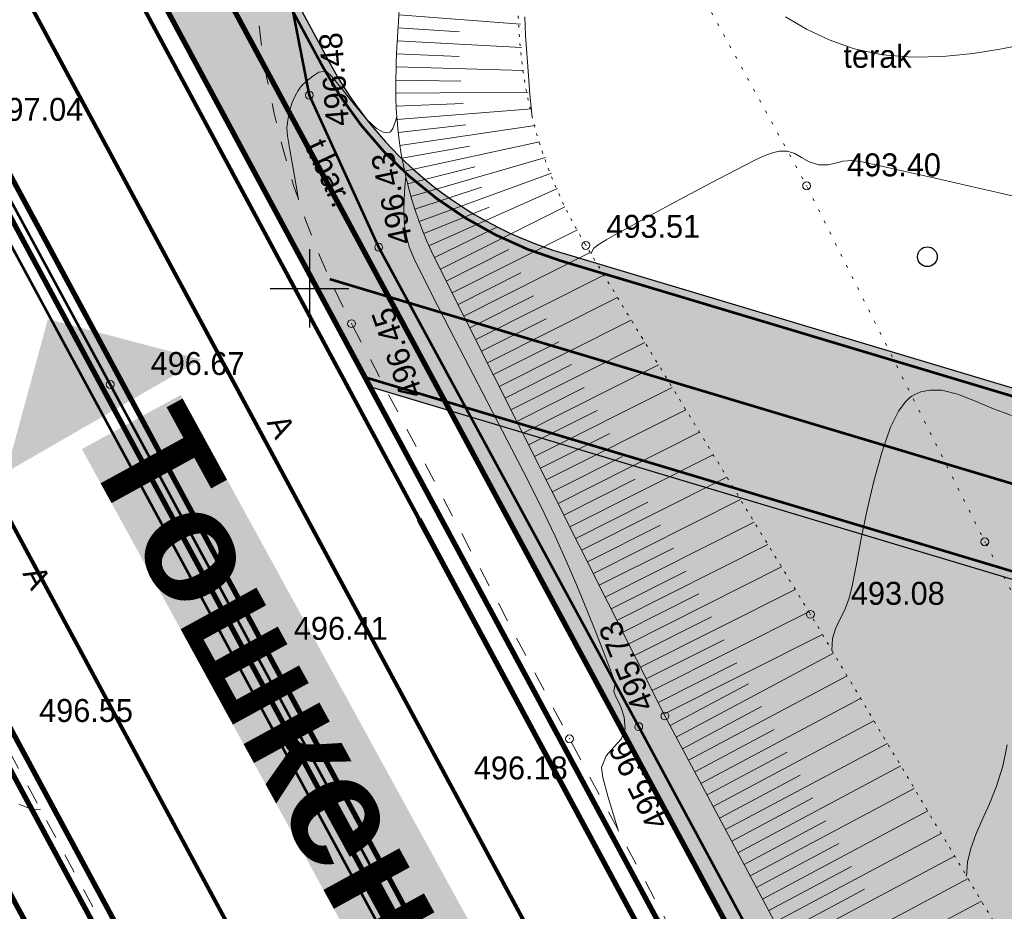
# Model space of a CAD drawing. Extents: x -516234 to 73329, y -4499813 to 47259.
# Tile 19 of 256: x 29455 to 29493, y 36963 to 36997. Entities that reach past the tile are written whole.
import ezdxf

# ---------------------------------------------------------------- set-up
doc = ezdxf.new("R2010")
doc.units = 0
doc.header["$LTSCALE"] = 0.5
doc.header["$MEASUREMENT"] = 0
doc.header["$PDMODE"] = 32
doc.header["$PDSIZE"] = 0.3
for name, pattern in [('ACAD_ISO03W100', [30, 12, -18]), ('DASHED', [0.75, 0.5, -0.25]), ('Д_ТРОТ_ТРУБА', [3, 1.5, -1.5]), ('Контура низ откосов  Штриховая 0.1-0.5 - - - - - - -', [0.6, 0.1, -0.5]), ('РА_КОНТУРЫ', [1.5, 0, -1.5])]:
    doc.linetypes.add(name, pattern=pattern)
for name, color, linetype in [('(001) Сетка', 92, 'Continuous'), ('(004) Точки рельефа', 7, 'Continuous'), ('(007) Здания', 7, 'Continuous'), ('(025) Дорога', 7, 'Continuous'), ('(031) Горизонтали', 42, 'Continuous'), ('(035) Откосы', 7, 'Continuous'), ('(037) Контуры', 7, 'Continuous'), ('(038) Деревья', 7, 'Continuous'), ('1 PARK', 7, 'Continuous'), ('7_газон', 7, 'Continuous'), ('STOYANKA', 7, 'Continuous'), ('text', 7, 'Continuous'), ('орто', 7, 'Continuous')]:
    doc.layers.add(name, color=color, linetype=linetype)
doc.layers.add('(032) Горизонтали утолщенные', color=32, linetype='Continuous', lineweight=30)
doc.layers.add('.', color=7, linetype='Continuous', lineweight=15)
doc.styles.add('BM-431', font='bm431.ttf')
doc.styles.add('D-431', font='d431.ttf')
doc.styles.add('stile1', font='ARIALN.TTF')

# ---------------------------------------------------------------- blocks, each defined once
blk = doc.blocks.new('9633')
at = {"layer": '(031) Горизонтали', "color": 42, "linetype": 'Continuous', "lineweight": 0}
for points in [[(28526.45196287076, 36969.81921247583), (28526.28546985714, 36969.00171062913), (28526.03852878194, 36968.24185691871), (28525.76858433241, 36967.56665396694), (28525.49930297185, 36966.95740696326), (28525.25435116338, 36966.39542109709), (28525.05739537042, 36965.86200155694), (28524.93210205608, 36965.3384535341), (28524.90213768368, 36964.80608221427), (28524.90214779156, 36964.80601860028)], [(28527.62134246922, 36990.53837314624), (28526.30088704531, 36990.83490756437), (28524.97273526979, 36991.13856980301), (28523.70323664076, 36991.43059790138), (28522.55874065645, 36991.69222990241), (28521.60559681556, 36991.90470384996), (28520.91015461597, 36992.04925778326), (28520.53876355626, 36992.10712974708), (28520.17917555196, 36992.08123132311), (28519.89493304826, 36992.00586142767), (28519.61388762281, 36991.94037782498), (28519.26389085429, 36991.94413827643), (28518.90219508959, 36992.05182780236), (28518.60867773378, 36992.21626688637), (28518.34512795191, 36992.37401648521), (28518.07333490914, 36992.4616375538), (28517.75390125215, 36992.46463788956), (28517.49189797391, 36992.40074593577), (28517.17716514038, 36992.28626407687), (28516.82176117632, 36992.11797980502), (28516.11742750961, 36991.75619597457), (28515.18193669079, 36991.26438053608), (28514.13306127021, 36990.70600144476), (28513.08857379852, 36990.14452665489), (28512.16624682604, 36989.64342411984), (28511.48385290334, 36989.26616179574), (28511.15916458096, 36989.07620763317), (28510.89228819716, 36988.91016849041), (28510.6851480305, 36988.75968265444), (28510.57537603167, 36988.5450887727)], [(28526.61230063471, 36982.38047500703), (28525.86091953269, 36982.65774062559), (28525.17910404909, 36982.9473669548), (28524.55017459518, 36983.19380590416), (28523.95745158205, 36983.34150938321), (28523.49813312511, 36983.35125431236), (28523.15670824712, 36983.27665510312), (28522.9285491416, 36983.18125276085), (28522.8139065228, 36983.11851757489), (28522.72539075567, 36983.05801182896), (28522.55343290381, 36982.89320262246), (28522.30809115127, 36982.54674160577), (28522.00422982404, 36981.92822396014), (28521.66125184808, 36980.96492963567), (28521.35852322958, 36979.87006009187), (28521.09530079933, 36978.72900766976), (28520.87084138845, 36977.62716471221), (28520.68440182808, 36976.64992356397), (28520.53523894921, 36975.88267656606), (28520.42260958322, 36975.41081606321), (28520.24137053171, 36974.94637877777), (28520.05697497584, 36974.57652892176), (28519.89750951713, 36974.23966252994), (28519.79106075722, 36973.8741756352), (28519.76571550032, 36973.41846791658)], [(28499.41759426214, 36990.61101296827), (28499.37252833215, 36990.92713520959), (28499.22302610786, 36991.80134398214), (28499.09064466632, 36992.51905061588), (28498.99990459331, 36993.0463445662), (28498.97532647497, 36993.34931529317), (28499.02510178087, 36993.72277412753), (28499.09632649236, 36994.04086749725), (28499.18441441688, 36994.31183350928), (28499.28477936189, 36994.54391026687), (28499.40846419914, 36994.77737477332), (28499.5380330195, 36994.94891763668), (28499.7311561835, 36995.12677553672), (28499.96610603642, 36995.32603531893), (28500.20344539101, 36995.47413126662), (28500.47428030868, 36995.50782121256), (28500.70988823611, 36995.30320227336), (28501.08297844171, 36994.83090511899), (28501.53987764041, 36994.23637858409), (28502.02691254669, 36993.6650715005), (28502.40216973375, 36993.32248545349), (28502.65719546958, 36993.18118483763), (28502.80819223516, 36993.15950444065), (28502.87669634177, 36993.1739110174), (28502.92512024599, 36993.202412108), (28503.0158363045, 36993.32174208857), (28503.13725987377, 36993.63975194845), (28503.16869183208, 36993.78636122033)], [(28488.76178026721, 36967.5485701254), (28489.01152245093, 36967.44978509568), (28489.31001023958, 36967.33619438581), (28489.57803840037, 36967.36508716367), (28489.57806098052, 36967.36511216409)]]:
    blk.add_lwpolyline(points, dxfattribs=at)
at = {"layer": '(004) Точки рельефа', "lineweight": 0, "style": 'D-431'}
for s, height, rotation, p in [('496.48', 0.875, 94.64249565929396, (28501.35640658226, 36993.45046113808)), ('496.43', 0.875, 102.2320653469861, (28503.78647503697, 36988.99333447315)), ('496.45', 0.875, 109.2596843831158, (28504.18395256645, 36983.19918442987)), ('495.73', 0.875, 112.2898408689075, (28513.00759738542, 36971.31164061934)), ('495.96', 0.8749999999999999, 115.9863079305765, (28513.57148148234, 36966.84938287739))]:
    blk.add_text(s, height=height, rotation=rotation, dxfattribs=at).set_placement(p)
for s, p in [('497.04', (28487.63503431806, 36993.61905220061)), ('493.40', (28520.34233431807, 36991.50215219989)), ('493.51', (28511.16085211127, 36989.15632294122)), ('496.67', (28493.78436157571, 36983.92614636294)), ('493.08', (28520.48733431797, 36975.1595521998)), ('496.41', (28499.2453960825, 36973.82306455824)), ('496.55', (28489.53143431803, 36970.69016579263)), ('496.18', (28506.10811831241, 36968.49892181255))]:
    blk.add_text(s, height=0.875, dxfattribs=at).set_placement(p)
at = {"layer": '(037) Контуры', "linetype": 'РА_КОНТУРЫ', "lineweight": 0, "ltscale": 0.5, "style": 'BM-431'}
blk.add_text('terak', height=0.875, dxfattribs=at).set_placement((28520.20421945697, 36995.6414711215))
blk = doc.blocks.new('d')
at = {"layer": '(038) Деревья'}
blk.add_ellipse((0, 0), major_axis=(0.2651650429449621, 0.2651650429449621), ratio=0.9999999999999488, start_param=5.497787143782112, end_param=11.7809724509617, dxfattribs=at)
blk = doc.blocks.new('Setka')
at = {"layer": '(001) Сетка'}
for p, q in [((0, 1.5), (0, -1.5)), ((-1.5, 0), (1.5, 0))]:
    blk.add_line(p, q, dxfattribs=at)

msp = doc.modelspace()

# ---------------------------------------------------------------- hatches: boundary and pattern name
at = {"layer": '1 PARK', "lineweight": 0, "true_color": 0x00c200, "transparency": 33554508}
h = msp.add_hatch(color=92, dxfattribs=at)
h.dxf.hatch_style = 1
edge = h.paths.add_edge_path()
edge.add_line((29724.64239257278, 36512.79432187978), (29471.60044474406, 36982.55049501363))
edge.add_line((29471.60044474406, 36982.55049501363), (29506.29401808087, 36972.14843313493))
edge.add_arc((29494.80619221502, 36933.83355538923), 39.99999999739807, 28.309861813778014, 73.30986225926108, ccw=False)
edge.add_line((29530.02202180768, 36952.80314541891), (29731.94540582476, 36577.94530873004))
edge.add_arc((29696.72957622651, 36558.97571869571), 40.00000000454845, -16.690138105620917, 28.309861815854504, ccw=False)
edge.add_line((29735.04445390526, 36547.48789258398), (29724.64239257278, 36512.79432187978))
at = {"layer": '7_газон', "lineweight": 0, "true_color": 0x5c5c5c, "transparency": 33554687}
h = msp.add_hatch(color=251, dxfattribs=at)
h.dxf.hatch_style = 1
edge = h.paths.add_edge_path(flags=16)
edge.add_line((29676.9670253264, 36922.96084250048), (29652.77291892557, 36909.92828613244))
edge.add_arc((29654.19563818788, 36907.28709892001), 2.999999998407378, 118.3098620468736, 208.3098621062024)
edge.add_line((29651.55445097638, 36905.86437965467), (29669.68837844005, 36872.19990448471))
edge.add_arc((29672.32956565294, 36873.62262374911), 2.999999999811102, 208.30986207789, 298.2780487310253)
edge.add_line((29673.75081818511, 36870.98064698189), (29697.06899177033, 36883.5246684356))
edge.add_arc((29695.17398839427, 36887.04730412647), 4.000000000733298, 298.2780487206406, 388.3063323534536)
edge.add_line((29698.69568820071, 36888.94404619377), (29681.03101944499, 36921.74221183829))
edge.add_arc((29678.3897445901, 36920.31965528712), 3.00000000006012, 28.30633236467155, 118.3098620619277)
edge = h.paths.add_edge_path(flags=16)
edge.add_arc((29582.9855072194, 36967.89968877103), 30.00000001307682, 100.3549001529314, 118.3098620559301)
edge.add_line((29568.75831457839, 36994.31156091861), (29528.13142186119, 36972.42721186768))
edge.add_arc((29529.55414112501, 36969.78602465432), 2.999999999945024, 118.3098620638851, 225.976051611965)
edge.add_arc((29494.80619221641, 36933.83355539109), 46.99999999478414, 28.309861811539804, 45.97605160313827, ccw=False)
edge.add_line((29536.18479198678, 36956.12282367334), (29686.13726511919, 36677.7456560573))
edge.add_arc((29688.77845233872, 36679.16837530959), 2.999999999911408, 208.3098618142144, 354.8617095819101)
edge.add_line((29691.76639664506, 36678.8996955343), (29699.50725581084, 36764.98453772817))
edge.add_arc((29669.62781274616, 36767.67133548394), 30.00000000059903, 354.8617095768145, 388.3098620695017)
edge.add_line((29696.03968487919, 36781.89852812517), (29580.77358266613, 36995.88266607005))
edge.add_arc((29578.13239545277, 36994.45994680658), 2.999999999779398, 28.30986205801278, 100.3549001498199)
edge = h.paths.add_edge_path()
edge.add_line((29429.45156085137, 37065.40154354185), (29443.21523881, 37039.99022628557))
edge.add_line((29443.21523881, 37039.99022628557), (29467.007078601, 36995.82219918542))
edge.add_arc((29480.21301466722, 37002.93579550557), 14.99999999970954, 208.3098620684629, 253.3098622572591)
edge.add_line((29475.90507996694, 36988.56771635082), (29508.30438760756, 36978.85353674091))
edge.add_arc((29494.80619219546, 36933.83355536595), 47.00000002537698, 63.28493720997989, 73.30986224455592, ccw=False)
edge.add_arc((29520.43076144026, 36984.74898970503), 10.00000000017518, 243.284937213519, 298.3098620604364)
edge.add_line((29525.17315898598, 36975.94503232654), (29566.62423568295, 36998.27334173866))
edge.add_arc((29582.98550721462, 36967.89968878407), 34.49999999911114, 90.70226828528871, 118.3098620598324, ccw=False)
edge.add_line((29582.56265496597, 37002.39709732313), (29601.16238589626, 37002.62508366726))
edge.add_arc((29600.79468828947, 37032.62283022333), 29.99999999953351, 270.7022682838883, 298.3364137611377)
edge.add_line((29615.03411904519, 37006.21755401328), (29627.39519750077, 37012.88344606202))
edge.add_arc((29631.42970288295, 37005.4019511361), 8.500000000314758, 28.306332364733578, 118.3364137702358, ccw=False)
edge.add_line((29638.91331497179, 37009.43252803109), (29702.65760048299, 36891.0778810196))
edge.add_arc((29695.17398839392, 36887.04730412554), 8.499999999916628, -61.72195127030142, 28.306332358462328, ccw=False)
edge.add_line((29699.20087056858, 36879.56170328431), (29664.33022544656, 36860.80302483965))
edge.add_arc((29666.69897966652, 36856.39973022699), 5.000000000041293, 118.2780487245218, 208.3098620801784)
edge.add_line((29662.29700097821, 36854.02853145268), (29700.001465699, 36784.03260702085))
edge.add_arc((29669.62781274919, 36767.67133548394), 34.49999999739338, -5.138290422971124, 28.30986207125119, ccw=False)
edge.add_line((29703.98917227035, 36764.58151806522), (29695.14768138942, 36666.25672866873))
edge.add_arc((29710.0874029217, 36664.91332979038), 15.00000000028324, 174.8617095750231, 208.3098618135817)
edge.add_line((29696.8814668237, 36657.7997335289), (29738.10817600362, 36581.26498698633))
edge.add_arc((29696.72957622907, 36558.97571869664), 47.00000000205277, -16.690138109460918, 28.3098618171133, ccw=False)
edge.add_line((29741.74955749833, 36545.47752301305), (29732.03538262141, 36513.07823193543))
edge.add_arc((29746.40346174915, 36508.77029714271), 14.99999999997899, 163.309861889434, 208.3098620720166)
edge.add_line((29733.19752568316, 36501.65670082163), (29762.25672105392, 36447.71016536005))
edge.add_line((29762.25672105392, 36447.71016536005), (29788.31828072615, 36389.8396773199))
edge.add_line((29788.31828072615, 36389.8396773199), (29723.7285416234, 36509.74639209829))
edge.add_line((29723.7285416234, 36509.74639209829), (29735.04445390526, 36547.48789258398))
edge.add_arc((29696.7295762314, 36558.97571869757), 39.9999999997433, 343.3098618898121, 388.3098618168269)
edge.add_line((29731.94540582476, 36577.94530873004), (29530.02202180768, 36952.80314541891))
edge.add_arc((29494.80619221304, 36933.83355538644), 40.00000000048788, 28.30986181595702, 73.30986225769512)
edge.add_line((29506.29401808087, 36972.14843313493), (29468.5366372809, 36983.46910649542))
edge.add_line((29468.5366372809, 36983.46910649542), (29424.2348273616, 37065.40154354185))
edge = h.paths.add_edge_path(flags=16)
edge.add_line((29653.96902770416, 36965.66145273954), (29629.77229082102, 36952.62747941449))
edge.add_arc((29631.19501008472, 36949.98629220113), 2.999999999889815, 118.3098620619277, 208.3098620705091)
edge.add_line((29628.55382287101, 36948.56357293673), (29646.57493355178, 36915.10853490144))
edge.add_arc((29649.2161207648, 36916.53125416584), 2.999999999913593, 208.3098620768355, 298.3098620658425)
edge.add_line((29650.63884002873, 36913.89006695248), (29674.83351591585, 36926.92293008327))
edge.add_arc((29673.4107966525, 36929.56411729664), 2.999999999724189, 298.3098620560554, 388.3063323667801)
edge.add_line((29676.05207150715, 36930.98667384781), (29658.03302182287, 36964.44282207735))
edge.add_arc((29655.3917469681, 36963.02026552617), 2.999999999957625, 28.30633236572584, 118.3098620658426)
edge = h.paths.add_edge_path(flags=16)
edge.add_line((29653.05407388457, 36973.68728408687), (29634.95140268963, 37007.29869320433))
edge.add_arc((29631.42970288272, 37005.4019511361), 4.00000000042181, 28.30633236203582, 118.3364137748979)
edge.add_line((29629.53111211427, 37008.92265463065), (29617.1700336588, 37002.25676258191))
edge.add_arc((29600.79468827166, 37032.6228302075), 34.49999999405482, 278.95978604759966, 298.33641380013, ccw=False)
edge.add_arc((29606.63498333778, 36995.58040921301), 3.000000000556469, 98.95978601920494, 208.3098621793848)
edge.add_line((29603.99379612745, 36994.15768994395), (29623.57430544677, 36957.80772818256))
edge.add_arc((29626.21549265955, 36959.23044744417), 2.9999999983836, 208.3098620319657, 298.3098620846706)
edge.add_line((29627.6382119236, 36956.58926023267), (29651.83551829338, 36969.62354032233))
edge.add_arc((29650.41279902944, 36972.26472753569), 3.000000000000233, 298.3098620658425, 388.306332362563)

# ---------------------------------------------------------------- linework, layer by layer
at = {"layer": '(004) Точки рельефа', "color": 0, "linetype": 'ByBlock', "lineweight": 0}
for p in [(29466.22902980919, 36994.59754540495), (29485.1937298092, 36991.13904540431), (29468.87402980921, 36988.7988454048), (29476.7749298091, 36988.8658454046), (29467.84052980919, 36985.88094540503), (29458.63575706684, 36983.56182597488), (29491.99112980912, 36977.56034540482), (29485.3387298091, 36974.79644540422), (29464.09679157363, 36973.45874417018), (29479.79192980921, 36970.91784540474), (29478.79132980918, 36970.51304540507), (29476.15242980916, 36970.04714540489)]:
    msp.add_point(p, dxfattribs=at)
at = {"layer": '(007) Здания', "lineweight": 0, "const_width": 0.1, "flags": 128}
for points in [[(29742.4673227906, 36456.82859852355), (29660.73799336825, 36609.69695759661), (29613.78812404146, 36695.97771856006), (29603.8658199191, 36714.44160149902), (29534.67980375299, 36842.92357351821), (29526.08271309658, 36858.78288283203), (29453.19078234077, 36993.63519669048), (29444.23393877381, 37010.33496871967), (29422.36329994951, 37050.7005583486)], [(29741.762374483, 36456.45038000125), (29660.03388359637, 36609.31717065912), (29613.08442288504, 36695.5971807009), (29603.16112804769, 36714.06290720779), (29533.97596266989, 36842.54329865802), (29525.37917372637, 36858.40205139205), (29452.48639719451, 36993.25592996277), (29443.52974115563, 37009.95535235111), (29421.65990976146, 37050.31945174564)], [(29619.61176272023, 36709.52281534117), (29609.56951727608, 36727.62768131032), (29600.04507520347, 36745.15377702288), (29590.06580150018, 36763.69647308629), (29580.31544147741, 36781.91229835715), (29570.94494204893, 36799.13751251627), (29561.92031068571, 36816.04585299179), (29552.06699006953, 36834.3406466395), (29543.45420042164, 36851.01008364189), (29533.9627479, 36868.2562885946), (29525.06707201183, 36884.50088856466), (29515.98646254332, 36901.39723323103), (29506.23410553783, 36919.3511604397), (29497.03254126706, 36936.46841807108), (29487.76699966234, 36953.84757320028), (29478.79135130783, 36970.51300865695), (29468.8740556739, 36988.7988052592), (29466.22903577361, 36994.59752522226), (29465.07443453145, 37000.5282065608), (29464.80247612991, 37008.04327865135)]]:
    msp.add_lwpolyline(points, dxfattribs=at)
at = {"layer": '(025) Дорога', "linetype": 'Д_ТРОТ_ТРУБА', "lineweight": 0, "flags": 128}
msp.add_lwpolyline([(29461.94124017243, 36932.02284858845), (29477.76712404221, 36926.78302378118), (29454.38285502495, 36970.32587275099), (29444.25663793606, 36988.93754070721), (29435.3539615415, 37005.55999351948), (29426.37131511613, 37022.31839272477), (29418.81913536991, 37036.3228762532), (29407.73527238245, 37057.12168457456)], dxfattribs=at)
msp.add_lwpolyline([(29728.03525923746, 36510.13536327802), (29718.50083250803, 36526.32198035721), (29708.37262157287, 36544.30489306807), (29698.1594378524, 36562.97353809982), (29687.22552277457, 36583.03763372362), (29677.64409831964, 36601.09752114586), (29664.70693192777, 36624.80618082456), (29644.70940672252, 36661.06989249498), (29635.55283733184, 36676.73771477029), (29625.08975872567, 36694.49071412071), (29617.27268392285, 36708.28227827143), (29607.37438262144, 36726.36615364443), (29597.89492260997, 36743.94223028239), (29588.13156769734, 36762.1520577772), (29577.71545828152, 36781.3694874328), (29569.15765237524, 36797.4371591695), (29559.50225918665, 36815.20815842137), (29550.67555563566, 36831.54772201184), (29540.71227271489, 36850.44028201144), (29531.53170177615, 36867.38160831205), (29522.69500232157, 36883.69718115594), (29513.33249779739, 36901.15430510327), (29503.85104073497, 36918.47648056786), (29484.88712259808, 36953.63563107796), (29476.15238263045, 36970.04716743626), (29467.84048299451, 36985.88093233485, -0.1753525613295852), (29464.80247612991, 37008.04327865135, 0.01467843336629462), (29465.55209300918, 37018.91181871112, -0.04925175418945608), (29465.92666090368, 37023.16813633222, -0.04925175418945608)], format="xyb", dxfattribs=at)
at = {"layer": '(032) Горизонтали утолщенные', "color": 32, "linetype": 'Continuous', "lineweight": 0}
for points in [[(29474.45112316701, 36997.58687140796), (29474.47791482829, 36996.87366650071), (29474.54427567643, 36995.85812853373), (29474.64441227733, 36994.63737705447), (29474.7305708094, 36993.74374344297)], [(29493.64389924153, 36996.57093140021), (29492.6407737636, 36996.36213968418), (29491.54529137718, 36996.18501060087), (29490.39479221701, 36996.06848093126), (29489.22661641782, 36996.04148745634), (29488.07810411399, 36996.13296695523), (29487.01357984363, 36996.36120233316), (29486.05860258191, 36996.70215426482), (29485.19236411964, 36997.12127619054), (29484.39405624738, 36997.58402155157)], [(29478.0258734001, 36966.52710135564), (29477.92136283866, 36966.86142303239), (29477.61953822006, 36967.85675193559), (29477.42717709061, 36968.57397133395), (29477.37618215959, 36968.95326908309), (29477.55304601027, 36969.3932078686), (29477.83945493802, 36969.72524661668), (29478.11929484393, 36970.03851513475), (29478.27645162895, 36970.42214323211), (29478.2421305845, 36970.87669044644), (29478.09155489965, 36971.30443030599), (29477.92463732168, 36971.64706361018), (29477.84129059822, 36971.84629115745), (29477.86761516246, 36972.01221334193), (29477.88918622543, 36972.17644342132), (29477.83163051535, 36972.35763861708), (29477.6812082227, 36972.76788454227), (29477.45177078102, 36973.36677094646), (29477.15716962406, 36974.11388757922), (29476.81125618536, 36974.96882418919), (29476.42788189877, 36975.89117052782), (29476.02089819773, 36976.84051634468), (29475.60415651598, 36977.77645138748), (29475.18424614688, 36978.65803451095), (29474.62017259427, 36979.78782923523), (29473.95461372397, 36981.09122655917), (29473.23024740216, 36982.49361748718), (29472.48975149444, 36983.92039302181), (29471.77580386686, 36985.29694416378), (29471.13108238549, 36986.54866191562), (29470.59826491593, 36987.60093728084), (29470.22002932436, 36988.37916126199), (29470.0390534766, 36988.80872485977), (29469.93095175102, 36989.21548331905), (29469.87034529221, 36989.54902123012), (29469.84406205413, 36989.86141483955), (29469.83892999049, 36990.20474039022), (29469.84177705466, 36990.63107412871), (29469.8753553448, 36991.11995380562), (29469.9120114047, 36991.47588863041)]]:
    msp.add_lwpolyline(points, dxfattribs=at)
at = {"layer": '(035) Откосы', "lineweight": 0}
for p, q in [((29469.64856073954, 36997.66804932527), (29474.27890256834, 36997.30396175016)), ((29469.61254611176, 36997.16971027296), (29471.95484105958, 36997.01532106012)), ((29469.58283864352, 36996.67095549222), (29474.31531998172, 36996.41910383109)), ((29469.55944308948, 36996.17186480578), (29471.94645179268, 36996.0750982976)), ((29469.54236319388, 36995.67251809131), (29474.39505810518, 36995.53725931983)), ((29469.53160169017, 36995.17299526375), (29472.01051600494, 36995.13527625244)), ((29469.5286815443, 36994.67337476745), (29474.57085062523, 36994.71820111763)), ((29469.54166401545, 36994.17392574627), (29472.09107576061, 36994.28383622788)), ((29469.57171440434, 36993.6752125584), (29474.70931942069, 36994.07304282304)), ((29469.61879757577, 36993.17781830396), (29472.19815814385, 36993.46655239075)), ((29469.68285847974, 36992.68232454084), (29474.84525174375, 36993.43970254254)), ((29469.76382221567, 36992.18931060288), (29472.33825120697, 36992.65742415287)), ((29469.86159412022, 36991.69935292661), (29475.00200392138, 36992.81684155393)), ((29469.9760598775, 36991.213024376), (29472.54708388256, 36991.86474473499)), ((29470.1070856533, 36990.73089356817), (29475.23325334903, 36992.21856841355)), ((29470.41818529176, 36989.78147446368), (29475.4617752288, 36991.62735180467)), ((29470.25451825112, 36990.25352421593), (29472.80111841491, 36991.08797790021)), ((29470.79343849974, 36988.85553458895), (29475.68973453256, 36991.0375906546)), ((29470.59789541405, 36989.3152962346), (29473.08679357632, 36990.32396541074)), ((29471.22798122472, 36987.95581165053), (29475.9767386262, 36990.34273291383)), ((29471.0045859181, 36988.40272708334), (29473.40437870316, 36989.5721270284)), ((29471.67676023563, 36987.06297001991), (29476.45209055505, 36989.46324792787)), ((29471.45237073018, 36987.50939083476), (29473.83339266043, 36988.70619062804)), ((29472.12553924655, 36986.1701283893), (29476.94217160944, 36988.59116640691)), ((29471.90114974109, 36986.61654920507), (29474.29545813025, 36987.82002731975)), ((29472.57431825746, 36985.27728675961), (29477.46344622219, 36987.73476405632)), ((29472.349928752, 36985.72370757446), (29474.77636883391, 36986.94333640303)), ((29473.02309726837, 36984.384445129), (29477.98472083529, 36986.87836170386)), ((29472.79870776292, 36984.83086594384), (29475.26139564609, 36986.06871441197)), ((29473.4718762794, 36983.49160349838), (29478.50599544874, 36986.02195935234)), ((29473.24748677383, 36983.93802431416), (29475.74642245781, 36985.1940924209)), ((29473.92065529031, 36982.5987618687), (29479.02727006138, 36985.16555700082)), ((29473.69626578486, 36983.04518268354), (29476.2314492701, 36984.31947042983)), ((29474.36943430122, 36981.70592023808), (29479.5485446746, 36984.3091546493)), ((29474.14504479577, 36982.15234105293), (29476.71647608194, 36983.44484843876)), ((29474.81821331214, 36980.81307860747), (29480.0698192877, 36983.45275229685)), ((29474.59382380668, 36981.25949942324), (29477.20150289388, 36982.57022644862)), ((29475.26699232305, 36979.92023697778), (29480.59109390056, 36982.59634994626)), ((29475.71577133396, 36979.02739534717), (29481.11236851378, 36981.73994759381)), ((29475.04260281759, 36980.36665779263), (29477.68652970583, 36981.69560445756)), ((29475.49138182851, 36979.47381616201), (29478.17155651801, 36980.82098246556)), ((29476.16455034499, 36978.13455371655), (29481.63364312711, 36980.88354524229)), ((29475.94016083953, 36978.58097453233), (29478.65658332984, 36979.94636047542)), ((29476.6133293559, 36977.24171208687), (29482.15491773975, 36980.02714289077)), ((29477.06210836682, 36976.34887045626), (29482.67619235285, 36979.17074053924)), ((29476.38893985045, 36977.68813290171), (29479.14161014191, 36979.07173848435)), ((29476.83771886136, 36976.7952912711), (29479.62663695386, 36978.19711649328)), ((29477.51088737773, 36975.45602882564), (29483.19746696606, 36978.31433818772)), ((29477.28649787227, 36975.90244964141), (29480.11166376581, 36977.32249450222)), ((29477.95966638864, 36974.56318719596), (29483.71874157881, 36977.4579358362)), ((29478.40844539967, 36973.67034556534), (29484.24001619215, 36976.60153348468)), ((29477.73527688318, 36975.0096080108), (29480.59669057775, 36976.44787251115)), ((29478.85722441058, 36972.77750393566), (29484.7612908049, 36975.74513113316)), ((29478.1840558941, 36974.11676638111), (29481.0817173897, 36975.57325052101)), ((29478.63283490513, 36973.2239247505), (29481.56674420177, 36974.69862852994)), ((29479.30600342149, 36971.88466230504), (29485.28256541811, 36974.88872878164)), ((29479.75478243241, 36970.99182067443), (29485.79662103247, 36974.02869786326)), ((29479.08161391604, 36972.33108311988), (29482.05177101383, 36973.82400653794)), ((29480.22321274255, 36970.10915562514), (29486.2253243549, 36973.30987844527)), ((29479.53039292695, 36971.4382414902), (29482.53521116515, 36972.94858702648)), ((29480.69341795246, 36969.22740972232), (29486.73776451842, 36972.45065501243)), ((29479.98811013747, 36970.55002857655), (29482.97860720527, 36972.14475936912)), ((29481.16362316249, 36968.34566381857), (29487.2502046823, 36971.59143157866)), ((29480.4583153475, 36969.66828267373), (29483.46992989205, 36971.27427470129)), ((29481.63382837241, 36967.46391791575), (29487.76264484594, 36970.73220814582)), ((29480.92852055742, 36968.78653677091), (29483.96125257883, 36970.40379003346)), ((29482.10403358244, 36966.58217201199), (29488.27508501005, 36969.87298471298)), ((29481.39872576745, 36967.90479086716), (29484.45257526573, 36969.5333053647)), ((29482.57423879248, 36965.70042610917), (29488.78752517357, 36969.01376128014)), ((29481.86893097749, 36967.02304496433), (29484.94389795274, 36968.66282069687)), ((29483.04444400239, 36964.81868020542), (29489.29996533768, 36968.1545378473)), ((29482.3391361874, 36966.14129906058), (29485.43522063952, 36967.79233602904)), ((29483.51464921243, 36963.9369343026), (29489.81240550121, 36967.29531441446)), ((29482.80934139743, 36965.25955315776), (29485.92654332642, 36966.92185136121)), ((29483.98485442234, 36963.05518839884), (29490.3248456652, 36966.43609098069)), ((29483.27954660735, 36964.37780725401), (29486.41786601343, 36966.05136669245)), ((29484.45505963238, 36962.17344249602), (29490.83728582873, 36965.57686754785)), ((29483.74975181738, 36963.49606135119), (29486.90918870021, 36965.18088202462)), ((29484.92526484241, 36961.29169659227), (29491.34972599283, 36964.71764411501)), ((29484.21995702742, 36962.61431544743), (29487.4005113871, 36964.31039735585)), ((29485.39547005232, 36960.40995068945), (29491.86216615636, 36963.85842068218))]:
    msp.add_line(p, q, dxfattribs=at)
at = {"layer": '(035) Откосы', "lineweight": 0, "flags": 128}
msp.add_lwpolyline([(29552.7367214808, 36835.26029435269), (29544.5717701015, 36850.45530917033), (29535.77705315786, 36866.90483022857), (29525.89474498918, 36885.06367655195), (29516.88610669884, 36902.05398525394), (29507.25270779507, 36919.49211427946), (29498.39800842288, 36936.61737176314), (29488.88056592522, 36953.87457221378), (29479.79195831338, 36970.91785960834), (29471.08449256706, 36988.2412809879, -0.1193235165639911), (29469.5287346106, 36994.93900159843, -0.03073368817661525), (29469.87157344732, 36999.77753981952, -0.2398773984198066), (29473.61207083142, 37005.20945719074, 0.3308280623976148), (29475.49355948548, 37009.25931276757, -0.04200460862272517), (29474.77551709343, 37015.20850767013, -0.01807939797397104), (29474.77551709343, 37016.99687835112, -0.5035348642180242), (29478.9668608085, 37019.87479383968, 0.2263921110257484), (29484.29976375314, 37022.32788447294, -0.2812170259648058), (29489.15289739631, 37019.64497042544, 0.03679595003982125), (29499.17170835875, 37018.292449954, 0.3392354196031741)], format="xyb", dxfattribs=at)
at = {"layer": '(035) Откосы', "linetype": 'Контура низ откосов  Штриховая 0.1-0.5 - - - - - - -', "lineweight": 0, "flags": 128}
msp.add_lwpolyline([(29616.62679148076, 36725.10572345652), (29610.06022526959, 36739.43408932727), (29605.41993612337, 36750.61069863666), (29597.45086689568, 36770.66882194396), (29590.47248535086, 36782.15029257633), (29582.78235873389, 36796.22174885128), (29576.48374771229, 36803.59282545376), (29568.05091940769, 36816.59069332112), (29561.58725081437, 36838.20622321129), (29550.55933349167, 36862.81155015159, -0.3495263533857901), (29554.40879885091, 36867.02794165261, 0.06860986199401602), (29551.58183714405, 36874.30408490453, 0.1865361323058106), (29550.56568478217, 36874.81731124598), (29541.62957063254, 36890.77658711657), (29534.08039541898, 36904.11433022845), (29517.91057839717, 36917.19310042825), (29509.93756049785, 36931.42949007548), (29501.84457725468, 36947.07433039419), (29493.28678564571, 36961.4696531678), (29485.33876579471, 36974.79639715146), (29476.7749793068, 36988.86584673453, -0.1495742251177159), (29474.21289083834, 36998.90691587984, -0.05933521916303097), (29475.85576197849, 37006.77685895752, 0.08103718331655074), (29475.96807918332, 37013.91608788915, -0.2553074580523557), (29481.72782980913, 37017.28784540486, 0.8905085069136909)], format="xyb", dxfattribs=at)
at = {"layer": '(037) Контуры', "linetype": 'РА_КОНТУРЫ', "lineweight": 0, "ltscale": 0.5, "flags": 128}
msp.add_lwpolyline([(29755.04077472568, 36506.78989662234), (29749.55892649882, 36504.71865606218), (29743.93502640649, 36515.17753636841), (29735.41522741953, 36528.70619685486), (29728.61977677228, 36539.94076516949), (29722.32114540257, 36549.69191522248), (29715.1268340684, 36562.79275359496), (29702.66348585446, 36586.19353718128), (29697.33247490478, 36596.28256397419), (29689.20851291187, 36610.85282235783), (29682.5789960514, 36622.2763185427), (29676.06744009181, 36632.90212627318), (29668.59320942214, 36649.312673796), (29662.06464549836, 36661.64381750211), (29656.31976662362, 36675.12851883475), (29650.06209021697, 36688.28134498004), (29644.47316955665, 36699.55290921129), (29637.36183763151, 36711.28428142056), (29632.36174313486, 36716.07937194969), (29624.68160750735, 36730.74959521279), (29618.9497404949, 36742.25506716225), (29612.32520716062, 36755.37790184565), (29603.25658454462, 36773.26586058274), (29595.88533783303, 36786.8645036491), (29588.98291583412, 36799.61847954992), (29584.54556848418, 36808.36303738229), (29577.76510707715, 36820.1733816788), (29566.04250200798, 36839.8896059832), (29558.70718168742, 36860.45953546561), (29549.67653794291, 36879.08920578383), (29542.6271770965, 36891.38136021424), (29534.78511255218, 36905.11094827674), (29523.18849822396, 36920.17498473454), (29514.56272471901, 36935.54792634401), (29507.28444792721, 36948.43184844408), (29499.05851350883, 36964.41955414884), (29491.99115241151, 36977.56037804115), (29485.19368250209, 36991.13903379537), (29476.92277338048, 37006.21609362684), (29476.89373791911, 37011.68396476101), (29488.33226104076, 37014.47997411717), (29493.3193988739, 37005.20762645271), (29496.88407585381, 36997.64360158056), (29504.16535667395, 36984.15191610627), (29510.89685299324, 36970.48829286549), (29519.16476488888, 36955.22330616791), (29526.661950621, 36943.02212015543), (29535.5256339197, 36927.36729031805), (29544.05944038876, 36912.32621872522), (29550.88593727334, 36894.27230541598), (29556.54482618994, 36883.52753670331), (29567.02091081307, 36864.47904179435), (29576.17249293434, 36847.54971057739), (29587.20837141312, 36827.12375669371), (29593.77791530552, 36815.26942771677), (29599.01896297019, 36804.98247720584), (29604.90377231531, 36793.25809178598), (29612.25902271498, 36779.95633300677), (29620.74785723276, 36763.68274084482), (29628.5879287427, 36749.22943450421), (29635.06951253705, 36736.71336238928), (29647.68278121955, 36715.787616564), (29652.9708283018, 36703.42947276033), (29658.25984694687, 36694.35205179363), (29665.10230345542, 36680.29258360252), (29673.37420437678, 36666.12916810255), (29677.68364113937, 36652.75241247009), (29684.93494007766, 36638.50702015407), (29690.27494673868, 36628.50995763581), (29696.8914787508, 36615.90592091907), (29704.27971913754, 36602.27329122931), (29710.5163885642, 36590.89277495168), (29717.24287042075, 36579.14840451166), (29723.30461279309, 36567.20110738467), (29729.7751977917, 36555.04489508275), (29735.56904135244, 36543.46045440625), (29742.15156456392, 36533.43341418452), (29749.54481989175, 36517.82555348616), (29755.04077472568, 36506.78989662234)], dxfattribs=at)
at = {"layer": '.', "color": 253, "true_color": 0xa8a8a8, "const_width": 0.2}
for points in [[(29400.16851130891, 37065.40154354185), (29420.28959742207, 37028.25280290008), (29713.46391603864, 36483.99345318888)], [(29775.28750115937, 36418.77492074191), (29440.96608901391, 37039.42121481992), (29426.89421410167, 37065.40154354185)]]:
    msp.add_lwpolyline(points, dxfattribs=at)
for points in [[(29731.94540582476, 36577.94530873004), (29530.02202180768, 36952.80314541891, 0.1989123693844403), (29506.29401808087, 36972.14843313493), (29468.5366372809, 36983.46910649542), (29424.2348273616, 37065.40154354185)], [(29429.45156085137, 37065.40154354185), (29443.21523881, 37039.99022628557), (29467.007078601, 36995.82219918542, 0.1989123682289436), (29475.90507996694, 36988.56771635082), (29508.30438760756, 36978.85353674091, -0.04376990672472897), (29515.93522297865, 36975.81645736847, 0.2448137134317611), (29525.17315898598, 36975.94503232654), (29566.62423568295, 36998.27334173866, -0.1210469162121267), (29582.56265496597, 37002.39709732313), (29601.16238589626, 37002.62508366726, 0.1211644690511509), (29615.03411904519, 37006.21755401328), (29627.39519750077, 37012.88344606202, -0.414367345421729), (29638.91331497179, 37009.43252803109), (29702.65760048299, 36891.0778810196, -0.41435815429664), (29699.20087056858, 36879.56170328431), (29664.33022544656, 36860.80302483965, 0.4143762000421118), (29662.29700097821, 36854.02853145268), (29700.001465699, 36784.03260702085, -0.1469902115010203), (29703.98917227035, 36764.58151806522), (29695.14768138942, 36666.25672866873, 0.146990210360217)]]:
    msp.add_lwpolyline(points, format="xyb")
at = {"layer": 'STOYANKA', "color": 7, "linetype": 'DASHED', "ltscale": 10, "true_color": 0xffffff, "transparency": 33554687, "const_width": 0.15}
for points in [[(29696.58864075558, 36529.55462813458), (29426.22858968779, 37031.46075100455), (29407.84504296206, 37065.40154354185)], [(29708.73413075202, 36528.09368434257), (29435.02709674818, 37036.21326671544), (29419.21768244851, 37065.40154354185)]]:
    msp.add_lwpolyline(points, dxfattribs=at)
at = {"layer": 'STOYANKA', "color": 7, "linetype": 'DASHED', "ltscale": 0.15, "true_color": 0xffffff, "transparency": 33554687, "const_width": 0.15}
msp.add_lwpolyline([(29470.41759129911, 36978.42047249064), (29438.32653689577, 37037.99546010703), (29423.48242225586, 37065.40154354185)], dxfattribs=at)
msp.add_lwpolyline([(29470.41759129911, 36978.42047249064), (29438.32653689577, 37037.99546010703), (29423.48242225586, 37065.40154354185)], dxfattribs=at)
at = {"layer": 'STOYANKA', "color": 7, "lineweight": 50, "true_color": 0xffffff, "const_width": 0.1}
for points in [[(29429.11038166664, 37065.40154354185), (29442.95128359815, 37039.84765081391), (29466.74295987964, 36995.67992725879, 0.1989123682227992), (29475.81892127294, 36988.28035476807), (29508.21822891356, 36978.56617515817, -0.04376990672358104), (29515.80035682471, 36975.5484813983, 0.244813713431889), (29525.31543091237, 36975.68091360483), (29566.76650760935, 36998.00922301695, -0.1210469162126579), (29582.56633194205, 37002.09711985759), (29601.16606287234, 37002.32510620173, 0.1211644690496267), (29615.17651335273, 37005.95350125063), (29627.53759180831, 37012.6193933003, -0.4143673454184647), (29638.64918748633, 37009.29027237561), (29702.39347299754, 36890.93562536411, -0.4143581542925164), (29699.05874531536, 36879.82590096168), (29664.18810019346, 36861.06722251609, 0.4143762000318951), (29662.03288225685, 36853.88625952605), (29699.73734697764, 36783.89033509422, -0.1469902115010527), (29703.69037783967, 36764.60838604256), (29694.84888695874, 36666.28359664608, 0.1469902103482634)], [(29723.92974451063, 36509.37287182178), (29735.33181548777, 36547.40173388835, 0.1989123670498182), (29732.2095245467, 36578.08758065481), (29530.28614052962, 36952.94541734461, 0.1989123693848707), (29506.38017677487, 36972.43579471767), (29468.35131200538, 36983.83786623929)]]:
    msp.add_lwpolyline(points, format="xyb", dxfattribs=at)
at = {"layer": 'STOYANKA', "color": 7, "linetype": 'ACAD_ISO03W100', "ltscale": 0.2, "true_color": 0xffffff, "transparency": 33554687, "const_width": 0.1}
msp.add_lwpolyline([(29467.00959812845, 36987.58088680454), (29507.29920284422, 36975.50098493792, -0.1989123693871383), (29533.10340689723, 36954.46298454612), (29735.02679091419, 36579.60514785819, -0.1989123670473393), (29738.39700570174, 36546.48270779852), (29727.67995463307, 36510.7385646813)], format="xyb", dxfattribs=at)
at = {"layer": 'орто', "const_width": 0.2}
for points in [[(29716.9897080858, 36482.19248167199), (29422.26926151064, 37029.32211893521), (29402.72735519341, 37065.40154354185)], [(29424.33537021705, 37065.40154354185), (29438.98642492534, 37038.35189878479), (29788.31828099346, 36389.83967672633)]]:
    msp.add_lwpolyline(points, dxfattribs=at)
at = {"layer": 'орто', "color": 40, "const_width": 0.2}
for points in [[(29658.88957976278, 36591.63312813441), (29422.92914954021, 37029.67855761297), (29403.5803031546, 37065.40154354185)], [(29689.97444393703, 36555.0124489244), (29431.7276566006, 37034.43107332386), (29414.95294264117, 37065.40154354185)], [(29740.76075854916, 36476.54569334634), (29470.41759129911, 36978.42047249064)]]:
    msp.add_lwpolyline(points, dxfattribs=at)
at = {"layer": 'орто', "color": 7, "true_color": 0xffffff, "const_width": 0.2}
msp.add_lwpolyline([(29681.73131675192, 36568.73380816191), (29431.06776857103, 37034.0746346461), (29414.09999467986, 37065.40154354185)], dxfattribs=at)
at = {"layer": 'орто', "color": 7, "lineweight": 50, "true_color": 0xffffff}
msp.add_lwpolyline([(29458.39260599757, 36982.3647270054, 8.588593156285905, 0, 0), (29456.26061900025, 36986.05532312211, 0, 0, 0)], format="xyseb", dxfattribs=at)

# ---------------------------------------------------------------- block references
at = {"layer": '(001) Сетка', "lineweight": 0}
msp.add_blockref('Setka', (29466.24172980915, 36987.22984540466), dxfattribs=at)
at = {"layer": '(007) Здания', "color": 18, "true_color": 0x000000}
msp.add_blockref('9633', (966.3948420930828, 0), dxfattribs=at)
at = {"layer": '(038) Деревья', "linetype": 'Continuous', "lineweight": 0}
msp.add_blockref('d', (29489.7986003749, 36988.43537742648), dxfattribs=at)

# ---------------------------------------------------------------- texts
at = {"layer": '(025) Дорога', "linetype": 'Д_ТРОТ_ТРУБА', "lineweight": 0, "style": 'BM-431'}
for s, rotation, p in [('t.bar.', 294.8294291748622, (29466.04367884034, 36992.65680189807)), ('A', 297.7030807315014, (29464.59225191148, 36982.1135120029)), ('A', 297.7030807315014, (29455.2759532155, 36976.35302337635))]:
    msp.add_text(s, height=0.8749999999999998, rotation=rotation, dxfattribs=at).set_placement(p)
at = {"layer": 'text', "color": 0, "insert": (29461.32370270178, 36983.16207337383), "char_height": 4.294296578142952, "width": 25.21115319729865, "attachment_point": 1, "rotation": 298.7174148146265, "style": 'stile1', "bg_fill": 1, "box_fill_scale": 1, "bg_fill_color": 7, "bg_fill_true_color": 16777215, "bg_fill_transparency": 0}
msp.add_mtext('\\pi0.085915;{\\fArial|b1|i0|c204|p34;\\C256;Тошкент }', dxfattribs=at)

doc.saveas('drawing.dxf')
